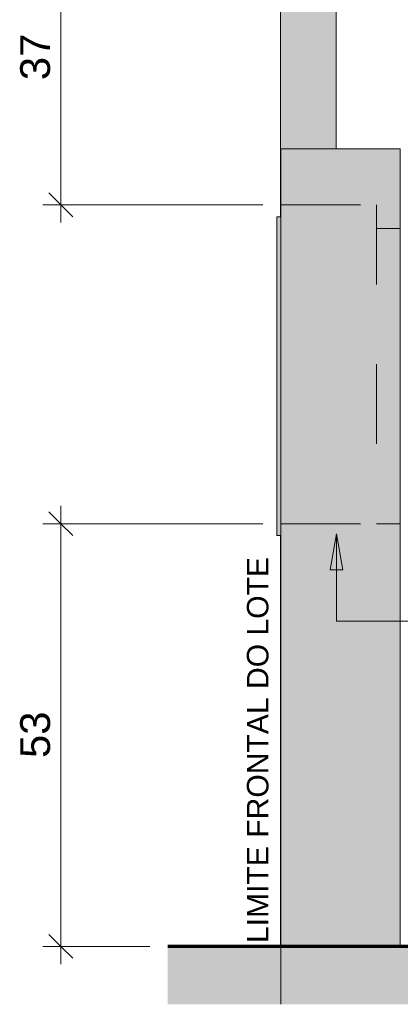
# Model space of a CAD drawing. Header units: metres. Extents: x -18.5 to 0.7, y -18.1 to 10.3.
# Tile 32 of 42: x -2.413 to -1.935, y -0.223 to 1.012. Entities that reach past the tile are written whole.
import ezdxf

# ---------------------------------------------------------------- set-up
doc = ezdxf.new("R2010")
doc.units = ezdxf.units.M
doc.linetypes.add('Projeção', pattern=[0.003969, 0.002381, -0.001587])
doc.linetypes.add('Traço ponto', pattern=[0.015875, 0.00635, -0.004763, 0, -0.004763])
for name, color, linetype, lineweight in [('A-ANNO-DIMS', 7, 'Continuous', 9), ('A-ANNO-DIMS-15', 7, 'Continuous', 9), ('A-DETL-GENF', 7, 'Continuous', 5), ('A-FLOR-OVHD', 7, 'Projeção', 5), ('E-ELEC-FIXT', 7, 'Continuous', 5), ('G-ANNO-TEXT', 7, 'Continuous', 9), ('I-WALL', 7, 'Continuous', 5), ('Q-SPCQ', 7, 'Continuous', 5)]:
    doc.layers.add(name, color=color, linetype=linetype, lineweight=lineweight)
doc.layers.add('A-DETL', color=7, linetype='Continuous', lineweight=5, true_color=0x00a600)
doc.styles.add('Arial', font='arial.ttf', dxfattribs={"height": 0.027})
doc.styles.add('Arial_2', font='arial.ttf', dxfattribs={"height": 0.0375})
doc.dimstyles.new('Com_linha__ref__contínua__-_Cor_Vermelha_Arial_2_5mm', dxfattribs={"dimscale": 0.3048, "dimtxt": 0.03826, "dimasz": 0.098425, "dimexe": 0.073819, "dimexo": 0.073819, "dimgap": 0.007382, "dimtad": 1, "dimlfac": 100, "dimrnd": 0.01, "dimdsep": 46, "dimtxsty": 'Arial_2', "dimblk1": 'OBLIQUE', "dimblk2": 'OBLIQUE', "dimsah": 1, "dimcen": 0.09, "dimdle": 0.073819, "dimazin": 0, "dimtfac": 1, "dimtdec": 4, "dimtix": 1, "dimtmove": 0, "dimatfit": 3, "dimfxl": 1, "dimtvp": 1, "dimtolj": 1, "dimtzin": 0, "dimarcsym": 2})

# ---------------------------------------------------------------- blocks, each defined once
blk = doc.blocks.new('Dispositivos elétricos 1 - Dispositivos elétricos 1-2290705-MURETA_2')
at = {"layer": 'E-ELEC-FIXT', "true_color": 0xbdbbb9}
h = blk.add_hatch(color=9, dxfattribs=at)
h.paths.add_polyline_path([(-6.007, -0.15), (-6.0064, -0.15), (-6.0064, 0.365), (-6.007, 0.365), (-6.007, 0.1003)])
h.paths.add_polyline_path([(-6.0064, 0.765), (-6.0064, 0.85), (-5.937, 0.85), (-5.937, 1.5202), (-6.007, 1.5202), (-6.007, 1.4515), (-6.0064, 1.4515), (-6.0064, 1.1565), (-6.007, 1.1565), (-6.007, 1.138), (-6.0064, 1.138), (-6.0064, 1.042), (-6.007, 1.042), (-6.007, 0.765)])
h.paths.add_polyline_path([(-6.007, 1.608), (-5.937, 1.608), (-5.937, 2.1344), (-5.9848, 2.2328), (-6.007, 2.1871), (-6.007, 2.008), (-6.0064, 2.008), (-6.0064, 1.808), (-6.007, 1.808), (-6.007, 1.715)])
at = {"layer": 'E-ELEC-FIXT'}
for p, q in [((-5.937, 0.85), (-5.937, 1.5202)), ((-6.007, 0.765), (-6.007, 1.042)), ((-6.007, -0.15), (-6.007, 0.365)), ((-6.0064, -0.15), (-6.007, -0.15))]:
    blk.add_line(p, q, dxfattribs=at)
blk = doc.blocks.new('CAIXA_SANEAGO1 - CAIXA_SANEAGO-2819012-MURETA_2')
at = {"layer": 'Q-SPCQ', "true_color": 0xc8c8c8}
for points in [[(-6.0114, 0.745), (-6.0064, 0.745), (-6.0064, 0.765), (-6.0114, 0.765), (-6.0114, 0.745)], [(-6.0064, 0.385), (-6.0064, 0.745), (-6.0114, 0.745), (-6.0114, 0.385), (-6.007, 0.385)], [(-6.0064, 0.365), (-6.0064, 0.385), (-6.0114, 0.385), (-6.0114, 0.365), (-6.007, 0.365)]]:
    blk.add_hatch(color=9, dxfattribs=at).paths.add_polyline_path(points)
at = {"layer": 'Q-SPCQ'}
for p, q in [((-6.0064, 0.765), (-6.0114, 0.765)), ((-6.0114, 0.765), (-6.0114, 0.745)), ((-6.0114, 0.385), (-6.0114, 0.745)), ((-6.0114, 0.385), (-6.0114, 0.365)), ((-6.0114, 0.365), (-6.0064, 0.365))]:
    blk.add_line(p, q, dxfattribs=at)
blk = doc.blocks.new('DIMBLOCK26-MURETA_2')
at = {"layer": 'A-ANNO-DIMS-15', "color": 242, "true_color": 0xbd2b2e}
for p, q in [((-2.361, -0.1725), (-2.361, 0.4025)), ((-2.361, 0.38), (-2.376, 0.395)), ((-2.361, 0.38), (-2.3835, 0.38)), ((-2.361, 0.38), (-2.346, 0.365)), ((-2.361, 0.38), (-2.1072, 0.38)), ((-2.361, -0.15), (-2.376, -0.135)), ((-2.361, -0.15), (-2.3835, -0.15)), ((-2.361, -0.15), (-2.346, -0.165)), ((-2.361, -0.15), (-2.2493, -0.15))]:
    blk.add_line(p, q, dxfattribs=at)
at = {"layer": 'A-ANNO-DIMS-15', "color": 0, "insert": (-2.412, 0.0862), "char_height": 0.0375, "width": 0.069221, "attachment_point": 1, "rotation": 90, "line_spacing_factor": 0.941778, "style": 'Arial_2'}
blk.add_mtext('53', dxfattribs=at)
blk = doc.blocks.new('_Oblique')
at = {"color": 0, "linetype": 'ByBlock', "lineweight": -2}
blk.add_line((-0.5, -0.5), (0.5, 0.5), dxfattribs=at)
blk = doc.blocks.new('DIMBLOCK31-MURETA_2')
at = {"layer": 'A-ANNO-DIMS-15', "color": 242, "true_color": 0xbd2b2e}
for p, q in [((-2.361, 1.15), (-2.376, 1.165)), ((-2.361, 0.7575), (-2.361, 1.1725)), ((-2.361, 1.15), (-2.3835, 1.15)), ((-2.361, 1.15), (-2.346, 1.135)), ((-2.361, 1.15), (-2.1812, 1.15)), ((-2.361, 0.78), (-2.376, 0.795)), ((-2.361, 0.78), (-2.3835, 0.78)), ((-2.361, 0.78), (-2.346, 0.765)), ((-2.361, 0.78), (-2.1072, 0.78))]:
    blk.add_line(p, q, dxfattribs=at)
at = {"layer": 'A-ANNO-DIMS-15', "color": 0, "insert": (-2.412, 0.9362), "char_height": 0.0375, "width": 0.069221, "attachment_point": 1, "rotation": 90, "line_spacing_factor": 0.941778, "style": 'Arial_2'}
blk.add_mtext('37', dxfattribs=at)

msp = doc.modelspace()

# ---------------------------------------------------------------- hatches: boundary and pattern name
at = {"layer": 'A-DETL-GENF', "true_color": 0xd2e2c2}
msp.add_hatch(color=254, dxfattribs=at).paths.add_polyline_path([(-2.08469, -0.22268), (-1.06305, -0.22268), (-1.06305, -0.15), (-2.22679, -0.15), (-2.22679, -0.22268), (-2.08531, -0.22268)])
at = {"layer": 'G-ANNO-TEXT'}
msp.add_hatch(color=256, dxfattribs=at).paths.add_polyline_path([(-2.01476, 0.36721), (-2.0227, 0.32221), (-2.00683, 0.32221)])
at = {"layer": 'I-WALL', "true_color": 0x5b783c}
msp.add_hatch(color=77, dxfattribs=at).paths.add_polyline_path([(-1.93469, -0.15), (-1.93469, 0.85), (-2.08469, 0.85), (-2.08469, -0.15)])

# ---------------------------------------------------------------- linework, layer by layer
at = {"layer": 'A-DETL', "color": 7, "linetype": 'Traço ponto'}
msp.add_line((-2.08469, -0.22268), (-2.08469, 0.47169), dxfattribs=at)
at = {"layer": 'A-DETL', "color": 7, "lineweight": 70}
msp.add_line((-1.06305, -0.15), (-2.22679, -0.15), dxfattribs=at)
at = {"layer": 'A-FLOR-OVHD'}
for p, q in [((-2.08469, 0.78), (-1.96469, 0.78)), ((-1.96469, 0.78), (-1.96469, 0.38)), ((-1.96469, 0.75), (-1.93469, 0.75)), ((-2.08469, 0.38), (-1.96469, 0.38)), ((-1.96469, 0.38), (-1.93469, 0.38))]:
    msp.add_line(p, q, dxfattribs=at)
at = {"layer": 'G-ANNO-TEXT'}
for p, q in [((-2.01476, 0.36721), (-2.0227, 0.32221)), ((-2.00683, 0.32221), (-2.01476, 0.36721)), ((-2.01476, 0.36721), (-2.01476, 0.25762)), ((-2.0227, 0.32221), (-2.00683, 0.32221)), ((-2.01476, 0.25762), (-1.56239, 0.25762))]:
    msp.add_line(p, q, dxfattribs=at)
at = {"layer": 'I-WALL'}
for p, q in [((-2.08469, -0.15), (-2.08469, 0.85)), ((-2.08469, 0.85), (-1.93469, 0.85)), ((-1.93469, 0.85), (-1.93469, -0.15)), ((-1.93469, -0.15), (-2.08469, -0.15))]:
    msp.add_line(p, q, dxfattribs=at)

# ---------------------------------------------------------------- block references
at = {"layer": 'E-ELEC-FIXT'}
msp.add_blockref('Dispositivos elétricos 1 - Dispositivos elétricos 1-2290705-MURETA_2', (3.92172, 0), dxfattribs=at)
at = {"layer": 'Q-SPCQ'}
msp.add_blockref('CAIXA_SANEAGO1 - CAIXA_SANEAGO-2819012-MURETA_2', (3.92172, 0), dxfattribs=at)

# ---------------------------------------------------------------- texts
at = {"layer": 'G-ANNO-TEXT', "insert": (-2.12732, -0.14582), "char_height": 0.027, "width": 0.5736074, "attachment_point": 1, "rotation": 90, "style": 'Arial'}
msp.add_mtext('LIMITE FRONTAL DO LOTE', dxfattribs=at)

# ---------------------------------------------------------------- dimensions: what is measured, and where the dimension line sits
at = {"layer": 'A-ANNO-DIMS', "color": 242, "true_color": 0xbd2b2e}
for base, p1, p2, override, picture, middle in [((-2.36104, 1.15), (-2.08469, 0.78), (-2.15869, 1.15), {"dimpost": '<>', "dimfxl": 0.377327}, 'DIMBLOCK31-MURETA_2', (-2.38245, 0.965)), ((-2.36104, 0.38), (-2.22679, -0.15), (-2.08469, 0.38), {"dimpost": '<>', "dimfxl": 0.548718}, 'DIMBLOCK26-MURETA_2', (-2.38245, 0.115))]:
    dim = msp.add_linear_dim(base=base, p1=p1, p2=p2, angle=90, dimstyle='Com_linha__ref__contínua__-_Cor_Vermelha_Arial_2_5mm', override=override, dxfattribs=at)
    dim.commit()
    dim.dimension.update_dxf_attribs({"geometry": picture, "text_midpoint": middle})

doc.saveas('drawing.dxf')
